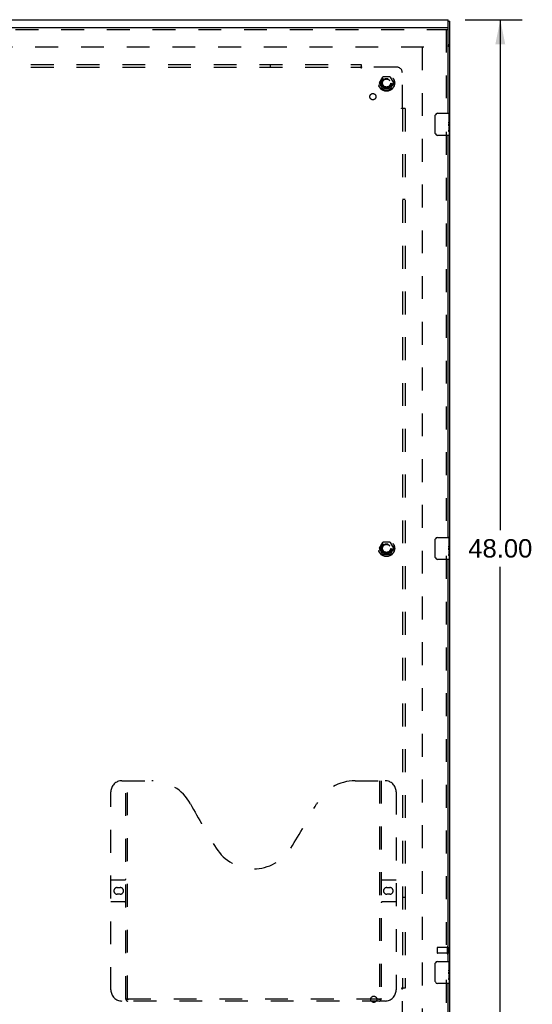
# Model space of a CAD drawing. Header units: inches. Extents: x 0 to 189, y 0 to 122.
# Tile 13 of 18: x 66 to 89, y 42 to 86. Entities that reach past the tile are written whole.
import ezdxf

# ---------------------------------------------------------------- set-up
doc = ezdxf.new("R2010")
doc.units = ezdxf.units.IN
doc.header["$LTSCALE"] = 10.388889
doc.header["$MEASUREMENT"] = 0
doc.linetypes.add('HIDDEN', pattern=[0.2, 0.1, -0.1])
doc.layers.get('0').update_dxf_attribs({"linetype": 'CONTINUOUS'})
for name, color, linetype in [('DEFAULT_2', 8, 'HIDDEN'), ('DIMENSIONS', 7, 'CONTINUOUS'), ('MASTER_DOOR_ASSEMBLY', 7, 'CONTINUOUS'), ('SUBPANEL', 7, 'CONTINUOUS')]:
    doc.layers.add(name, color=color, linetype=linetype)
doc.styles.get("Standard").update_dxf_attribs({"font": 'arial.ttf'})
doc.dimstyles.new('DIMSTYLE_1', dxfattribs={"dimtxt": 0.833333, "dimasz": 1.111111, "dimexe": 0.09, "dimexo": 0.07, "dimgap": 0.0375, "dimtad": 0, "dimtih": 1, "dimtoh": 1, "dimzin": 4, "dimdsep": 46, "dimtxsty": 'Standard', "dimblk": '_FILLED', "dimblk1": '_FILLED', "dimblk2": '_FILLED', "dimcen": 0.09, "dimadec": 3, "dimazin": 1, "dimtfac": 1, "dimtdec": 3, "dimtofl": 0, "dimtmove": 0, "dimatfit": 3, "dimldrblk": '_FILLED', "dimfxl": 0, "dimtolj": 1, "dimtzin": 4, "dimarcsym": 0})

# ---------------------------------------------------------------- blocks, each defined once
blk = doc.blocks.new('_FILLED')
at = {"color": 0, "linetype": 'ByBlock'}
blk.add_solid([(0, 0), (-1, 0.2), (-1, -0.2)], dxfattribs=at)
blk = doc.blocks.new('*D10')
at = {"layer": 'DIMENSIONS', "color": 2, "linetype": 'Continuous'}
for p, q in [((86.132, 86.307), (88.725, 86.307)), ((87.725, 86.307), (87.725, 63.14)), ((87.725, 38.307), (87.725, 61.474)), ((86.132, 38.307), (88.725, 38.307))]:
    blk.add_line(p, q, dxfattribs=at)
at = {"layer": 'DIMENSIONS', "color": 2, "linetype": 'Continuous', "xscale": 1.1111111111, "yscale": 1.1111111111, "zscale": 1.1111111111}
for p, rotation in [((87.725, 86.307), 90), ((87.725, 38.307), 270)]:
    blk.add_blockref('_FILLED', p, dxfattribs=dict(at, rotation=rotation))
at = {"layer": 'DIMENSIONS', "color": 2, "linetype": 'Continuous', "insert": (87.725, 62.724), "char_height": 0.8333, "width": 2.91202, "attachment_point": 2, "line_spacing_factor": 0.9}
blk.add_mtext('48.00', dxfattribs=at)

msp = doc.modelspace()

# ---------------------------------------------------------------- linework, layer by layer
at = {"color": 3, "linetype": 'Continuous'}
for p, q in [((37.504, 86.307), (85.354, 86.307)), ((85.354, 85.192), (85.354, 86.307)), ((85.429, 38.37), (85.429, 86.244)), ((85.334, 85.105), (85.398, 85.105))]:
    msp.add_line(p, q, dxfattribs=at)
at = {"color": 7, "linetype": 'Continuous'}
for p, q in [((85.354, 86.244), (85.429, 86.244)), ((85.354, 85.192), (85.354, 85.13)), ((85.354, 85.13), (85.429, 85.13))]:
    msp.add_line(p, q, dxfattribs=at)
for points in [[(85.343, 85.105), (85.343, 85.106), (85.342, 85.107), (85.342, 85.108), (85.342, 85.11), (85.343, 85.111), (85.343, 85.113), (85.344, 85.114), (85.345, 85.115), (85.345, 85.117), (85.346, 85.118), (85.347, 85.119), (85.35, 85.121)], [(85.35, 85.121), (85.351, 85.123), (85.352, 85.124), (85.352, 85.125), (85.353, 85.126), (85.354, 85.128), (85.354, 85.129), (85.354, 85.13)]]:
    msp.add_lwpolyline(points, dxfattribs=at)
at = {"color": 3, "linetype": 'Continuous'}
for points in [[(85.398, 85.105), (85.4, 85.107), (85.402, 85.108), (85.404, 85.109), (85.407, 85.111), (85.409, 85.112), (85.414, 85.115)], [(85.414, 85.115), (85.417, 85.116), (85.419, 85.118), (85.421, 85.119), (85.423, 85.121), (85.425, 85.122), (85.426, 85.124), (85.427, 85.125), (85.428, 85.127), (85.429, 85.128), (85.429, 85.129), (85.429, 85.13)]]:
    msp.add_lwpolyline(points, dxfattribs=at)
msp.add_arc((85.294, 85.192), 0.06, 312.5161, 360, dxfattribs=at)
at = {"layer": 'DEFAULT_2', "color": 8, "linetype": 'HIDDEN'}
for p, q in [((84.254, 85.057), (38.604, 85.057)), ((84.179, 85.055), (84.179, 39.559)), ((82.236, 83.437), (82.391, 83.705)), ((82.708, 83.71), (82.399, 83.71)), ((82.717, 83.705), (82.871, 83.437)), ((82.391, 83.16), (82.236, 83.427)), ((82.708, 83.155), (82.399, 83.155)), ((82.871, 83.427), (82.717, 83.16)), ((82.236, 62.312), (82.391, 62.58)), ((82.708, 62.585), (82.399, 62.585)), ((82.717, 62.58), (82.871, 62.312)), ((82.391, 62.035), (82.236, 62.302)), ((82.871, 62.302), (82.717, 62.035)), ((82.708, 62.03), (82.399, 62.03)), ((84.854, 44.171), (84.854, 43.943)), ((85.311, 44.181), (84.864, 44.181)), ((85.311, 43.933), (84.864, 43.933)), ((85.311, 44.199), (85.311, 43.915)), ((85.354, 44.199), (85.354, 43.915))]:
    msp.add_line(p, q, dxfattribs=at)
for centre, radius in [((82.554, 83.432), 0.372), ((82.554, 83.432), 0.356), ((82.554, 83.432), 0.204), ((82.554, 83.432), 0.183), ((82.554, 62.307), 0.372), ((82.554, 62.307), 0.356), ((82.554, 62.307), 0.204), ((82.554, 62.307), 0.183)]:
    msp.add_circle(centre, radius, dxfattribs=at)
for centre, radius, start, end in [((82.399, 83.7), 0.01, 90.0113, 149.988), ((82.708, 83.7), 0.01, 30.0108, 89.9876), ((82.245, 83.432), 0.01, 150.0117, 209.9873), ((82.399, 83.165), 0.01, 210.0108, 269.9876), ((82.708, 83.165), 0.01, 270.0113, 329.988), ((82.863, 83.432), 0.01, 330.0117, 29.9873), ((82.399, 62.575), 0.01, 90.0113, 149.988), ((82.708, 62.575), 0.01, 30.0108, 89.9876), ((82.245, 62.307), 0.01, 150.0117, 209.9873), ((82.863, 62.307), 0.01, 330.0117, 29.9873), ((82.399, 62.04), 0.01, 210.0108, 269.9876), ((82.708, 62.04), 0.01, 270.0113, 329.988), ((84.864, 44.171), 0.01, 90, 180), ((84.864, 43.943), 0.01, 180, 270), ((85.332, 44.199), 0.0215, 0, 180), ((85.332, 43.915), 0.0215, 180, 360)]:
    msp.add_arc(centre, radius, start, end, dxfattribs=at)
at = {"layer": 'MASTER_DOOR_ASSEMBLY', "color": 3, "linetype": 'Continuous'}
for p, q in [((85.334, 85.932), (61.537, 85.932)), ((85.334, 85.857), (85.334, 82.057)), ((85.334, 81.057), (85.334, 62.807)), ((85.334, 61.807), (85.334, 43.557)), ((85.334, 42.557), (85.334, 38.757))]:
    msp.add_line(p, q, dxfattribs=at)
at = {"layer": 'MASTER_DOOR_ASSEMBLY', "color": 8, "linetype": 'HIDDEN'}
for p, q in [((61.537, 85.857), (85.334, 85.857)), ((85.259, 85.857), (85.259, 81.902)), ((85.259, 81.212), (85.259, 62.652)), ((85.259, 61.962), (85.259, 43.402)), ((70.529, 51.757), (71.884, 51.757)), ((70.704, 41.847), (70.704, 51.757)), ((70.784, 41.877), (70.784, 51.757)), ((81.134, 51.757), (82.489, 51.757)), ((82.234, 51.757), (82.234, 41.877)), ((82.314, 51.757), (82.314, 41.847)), ((70.029, 42.257), (70.029, 51.257)), ((82.989, 51.257), (82.989, 42.257)), ((70.029, 47.257), (70.664, 47.257)), ((82.354, 47.257), (82.989, 47.257)), ((70.316, 46.907), (70.453, 46.907)), ((70.453, 46.607), (70.316, 46.607)), ((82.566, 46.907), (82.703, 46.907)), ((82.703, 46.607), (82.566, 46.607)), ((70.664, 46.257), (70.029, 46.257)), ((82.989, 46.257), (82.354, 46.257)), ((85.259, 42.712), (85.259, 38.757)), ((82.489, 41.757), (70.529, 41.757)), ((82.231, 41.837), (70.788, 41.837))]:
    msp.add_line(p, q, dxfattribs=at)
at = {"layer": 'MASTER_DOOR_ASSEMBLY', "color": 7, "linetype": 'Continuous'}
for p, q in [((85.334, 85.932), (85.334, 85.857)), ((84.77, 81.157), (84.77, 81.957)), ((84.869, 82.057), (85.379, 82.057)), ((85.394, 81.903), (85.384, 81.903)), ((85.384, 81.903), (85.384, 81.672)), ((85.394, 81.474), (85.394, 82.042)), ((85.394, 81.735), (85.384, 81.735)), ((85.394, 81.672), (85.384, 81.672)), ((85.384, 81.626), (85.384, 81.573)), ((85.394, 81.442), (85.384, 81.442)), ((85.384, 81.442), (85.384, 81.285)), ((85.394, 81.636), (85.385, 81.636)), ((85.392, 81.505), (85.394, 81.505)), ((85.394, 81.472), (85.394, 81.219)), ((85.379, 81.057), (84.869, 81.057)), ((85.385, 81.274), (85.394, 81.274)), ((85.394, 81.216), (85.394, 81.072)), ((84.77, 61.907), (84.77, 62.707)), ((84.869, 62.807), (85.379, 62.807)), ((85.394, 62.653), (85.384, 62.653)), ((85.384, 62.653), (85.384, 62.422)), ((85.394, 62.224), (85.394, 62.792)), ((85.394, 62.485), (85.384, 62.485)), ((85.394, 62.422), (85.384, 62.422)), ((85.384, 62.376), (85.384, 62.323)), ((85.394, 62.192), (85.384, 62.192)), ((85.384, 62.192), (85.384, 62.035)), ((85.394, 62.386), (85.385, 62.386)), ((85.392, 62.255), (85.394, 62.255)), ((85.394, 62.222), (85.394, 61.969)), ((85.379, 61.807), (84.869, 61.807)), ((85.385, 62.024), (85.394, 62.024)), ((85.394, 61.966), (85.394, 61.822)), ((84.77, 42.657), (84.77, 43.457)), ((84.869, 43.557), (85.379, 43.557)), ((85.394, 43.403), (85.384, 43.403)), ((85.384, 43.403), (85.384, 43.172)), ((85.394, 42.974), (85.394, 43.542)), ((85.394, 43.235), (85.384, 43.235)), ((85.394, 43.172), (85.384, 43.172)), ((85.384, 43.126), (85.384, 43.073)), ((85.394, 42.942), (85.384, 42.942)), ((85.384, 42.942), (85.384, 42.785)), ((85.394, 43.136), (85.385, 43.136)), ((85.392, 43.005), (85.394, 43.005)), ((85.394, 42.972), (85.394, 42.719)), ((85.379, 42.557), (84.869, 42.557)), ((85.385, 42.774), (85.394, 42.774)), ((85.394, 42.716), (85.394, 42.572))]:
    msp.add_line(p, q, dxfattribs=at)
for points in [[(84.77, 81.957), (84.77, 81.963), (84.77, 81.97), (84.771, 81.976), (84.773, 81.982), (84.774, 81.988), (84.776, 81.993)], [(85.384, 81.626), (85.385, 81.632), (85.385, 81.638), (85.386, 81.644), (85.386, 81.65), (85.387, 81.656), (85.388, 81.661)], [(85.392, 81.504), (85.388, 81.531), (85.387, 81.54), (85.386, 81.548), (85.386, 81.557), (85.385, 81.565), (85.384, 81.573)], [(85.394, 81.472), (85.394, 81.479), (85.394, 81.487), (85.393, 81.495), (85.392, 81.504)], [(84.776, 81.121), (84.774, 81.127), (84.773, 81.132), (84.771, 81.138), (84.77, 81.144), (84.77, 81.151), (84.77, 81.157)], [(85.386, 81.267), (85.385, 81.276), (85.384, 81.285)], [(85.394, 81.216), (85.394, 81.219), (85.394, 81.224), (85.393, 81.229), (85.392, 81.235), (85.39, 81.242), (85.389, 81.25), (85.388, 81.258), (85.386, 81.267)], [(84.77, 62.707), (84.77, 62.713), (84.77, 62.72), (84.771, 62.726), (84.773, 62.732), (84.774, 62.738), (84.776, 62.743)], [(85.384, 62.376), (85.385, 62.382), (85.385, 62.388), (85.386, 62.394), (85.386, 62.4), (85.387, 62.406), (85.388, 62.411)], [(85.392, 62.254), (85.388, 62.281), (85.387, 62.29), (85.386, 62.298), (85.386, 62.307), (85.385, 62.315), (85.384, 62.323)], [(85.394, 62.222), (85.394, 62.229), (85.394, 62.237), (85.393, 62.245), (85.392, 62.254)], [(84.776, 61.871), (84.774, 61.877), (84.773, 61.882), (84.771, 61.888), (84.77, 61.894), (84.77, 61.901), (84.77, 61.907)], [(85.386, 62.017), (85.385, 62.026), (85.384, 62.035)], [(85.394, 61.966), (85.394, 61.969), (85.394, 61.974), (85.393, 61.979), (85.392, 61.985), (85.39, 61.992), (85.389, 62), (85.388, 62.008), (85.386, 62.017)], [(84.77, 43.457), (84.77, 43.463), (84.77, 43.47), (84.771, 43.476), (84.773, 43.482), (84.774, 43.488), (84.776, 43.493)], [(85.384, 43.126), (85.385, 43.132), (85.385, 43.138), (85.386, 43.144), (85.386, 43.15), (85.387, 43.156), (85.388, 43.161)], [(85.392, 43.004), (85.388, 43.031), (85.387, 43.04), (85.386, 43.048), (85.386, 43.057), (85.385, 43.065), (85.384, 43.073)], [(85.394, 42.972), (85.394, 42.979), (85.394, 42.987), (85.393, 42.995), (85.392, 43.004)], [(84.776, 42.621), (84.774, 42.627), (84.773, 42.632), (84.771, 42.638), (84.77, 42.644), (84.77, 42.651), (84.77, 42.657)], [(85.386, 42.767), (85.385, 42.776), (85.384, 42.785)], [(85.394, 42.716), (85.394, 42.719), (85.394, 42.724), (85.393, 42.729), (85.392, 42.735), (85.39, 42.742), (85.389, 42.75), (85.388, 42.758), (85.386, 42.767)]]:
    msp.add_lwpolyline(points, dxfattribs=at)
at = {"layer": 'MASTER_DOOR_ASSEMBLY', "color": 8, "linetype": 'HIDDEN'}
for points in [[(70.694, 41.877), (70.711, 41.866), (70.726, 41.857), (70.742, 41.849), (70.758, 41.842), (70.773, 41.839), (70.788, 41.837)], [(82.231, 41.837), (82.246, 41.839), (82.261, 41.842), (82.277, 41.849), (82.292, 41.857), (82.308, 41.866), (82.324, 41.877)]]:
    msp.add_lwpolyline(points, dxfattribs=at)
at = {"layer": 'MASTER_DOOR_ASSEMBLY', "color": 7, "linetype": 'Continuous'}
for centre, radius, start, end in [((84.869, 81.957), 0.1, 90, 158.7946), ((85.379, 82.042), 0.015, 0, 90), ((84.869, 81.157), 0.1, 201.1999, 270), ((85.379, 81.072), 0.015, 270, 360), ((84.869, 62.707), 0.1, 90, 158.7946), ((85.379, 62.792), 0.015, 0, 90), ((84.869, 61.907), 0.1, 201.1999, 270), ((85.379, 61.822), 0.015, 270, 360), ((84.869, 43.457), 0.1, 90, 158.7946), ((85.379, 43.542), 0.015, 0, 90), ((84.869, 42.657), 0.1, 201.1999, 270), ((85.379, 42.572), 0.015, 270, 360)]:
    msp.add_arc(centre, radius, start, end, dxfattribs=at)
at = {"layer": 'MASTER_DOOR_ASSEMBLY', "color": 8, "linetype": 'HIDDEN'}
for centre, radius, start, end in [((70.529, 51.257), 0.5, 90, 180), ((71.884, 49.757), 2, 28.4813, 90), ((81.134, 49.757), 2, 90, 151.5187), ((82.489, 51.257), 0.5, 0, 90), ((108.192, 69.455), 39.307, 208.4813, 211.8705), ((44.826, 69.455), 39.307, 328.1295, 331.5187), ((76.509, 49.757), 2, 211.8705, 328.1295), ((70.664, 47.297), 0.04, 270, 360), ((82.354, 47.297), 0.04, 180, 270), ((70.316, 46.757), 0.15, 90, 270), ((70.453, 46.757), 0.15, 270, 90), ((82.566, 46.757), 0.15, 90, 270), ((82.703, 46.757), 0.15, 270, 90), ((70.664, 46.217), 0.04, 0, 90), ((82.354, 46.217), 0.04, 90, 180), ((70.529, 42.257), 0.5, 180, 270), ((82.489, 42.257), 0.5, 270, 360), ((70.794, 41.847), 0.09, 180, 270), ((70.824, 41.877), 0.04, 180, 270), ((82.194, 41.877), 0.04, 270, 360), ((82.224, 41.847), 0.09, 270, 360)]:
    msp.add_arc(centre, radius, start, end, dxfattribs=at)
at = {"layer": 'MASTER_DOOR_ASSEMBLY', "color": 7, "linetype": 'Continuous'}
for centre in [(85.194, 81.639), (85.194, 62.389), (85.194, 43.139)]:
    msp.add_ellipse(centre, major_axis=(0.2, 0), ratio=0.432808, start_param=0, end_param=0.261817, dxfattribs=at)
at = {"layer": 'SUBPANEL', "color": 8, "linetype": 'HIDDEN'}
for p, q in [((41.46, 84.276), (81.398, 84.276)), ((41.46, 84.151), (81.398, 84.151)), ((77.273, 84.276), (77.273, 84.151)), ((81.398, 84.276), (81.398, 84.189)), ((81.398, 84.11), (81.398, 84.189)), ((83.023, 84.151), (81.433, 84.151)), ((83.273, 82.311), (83.273, 83.901)), ((83.311, 82.276), (83.232, 82.276)), ((83.253, 82.298), (83.259, 82.302)), ((83.273, 82.276), (83.273, 42.338)), ((83.291, 82.293), (83.285, 82.299)), ((83.398, 82.276), (83.311, 82.276)), ((83.398, 82.276), (83.398, 42.338)), ((83.398, 78.151), (83.273, 78.151)), ((83.398, 46.463), (83.273, 46.463)), ((83.311, 42.338), (83.232, 42.338)), ((83.273, 40.713), (83.273, 42.303)), ((83.398, 42.338), (83.311, 42.338))]:
    msp.add_line(p, q, dxfattribs=at)
for points in [[(81.398, 84.189), (81.399, 84.187), (81.401, 84.185), (81.402, 84.183), (81.404, 84.181), (81.406, 84.179), (81.407, 84.177), (81.409, 84.176), (81.41, 84.174), (81.412, 84.173), (81.413, 84.171), (81.415, 84.169)], [(81.398, 84.11), (81.399, 84.111), (81.401, 84.111), (81.402, 84.112), (81.404, 84.113), (81.405, 84.114), (81.407, 84.115), (81.408, 84.116), (81.41, 84.117), (81.411, 84.119), (81.412, 84.12), (81.414, 84.122), (81.415, 84.123), (81.416, 84.125), (81.417, 84.127), (81.419, 84.129), (81.42, 84.131), (81.424, 84.137)], [(81.415, 84.169), (81.421, 84.163), (81.423, 84.161), (81.425, 84.159), (81.427, 84.157), (81.429, 84.156), (81.43, 84.154), (81.432, 84.152), (81.433, 84.151)], [(81.424, 84.137), (81.425, 84.14), (81.426, 84.142), (81.428, 84.144), (81.429, 84.146), (81.43, 84.148), (81.432, 84.149), (81.433, 84.151)], [(83.232, 82.276), (83.232, 82.277), (83.233, 82.279), (83.234, 82.281), (83.235, 82.282), (83.236, 82.283), (83.237, 82.285), (83.238, 82.286), (83.239, 82.288), (83.241, 82.289), (83.242, 82.29), (83.244, 82.292), (83.245, 82.293), (83.247, 82.294), (83.249, 82.295), (83.251, 82.297), (83.253, 82.298)], [(83.259, 82.302), (83.261, 82.303), (83.264, 82.304), (83.266, 82.306), (83.268, 82.307), (83.269, 82.309), (83.271, 82.31), (83.273, 82.311)], [(83.285, 82.299), (83.283, 82.301), (83.281, 82.303), (83.279, 82.305), (83.277, 82.307), (83.276, 82.308), (83.274, 82.31), (83.273, 82.311)], [(83.311, 82.276), (83.309, 82.277), (83.307, 82.279), (83.305, 82.28), (83.303, 82.282), (83.301, 82.284), (83.299, 82.285), (83.298, 82.287), (83.296, 82.288), (83.294, 82.29), (83.293, 82.291), (83.291, 82.293)], [(83.232, 42.338), (83.232, 42.337), (83.233, 42.335), (83.234, 42.334), (83.235, 42.332), (83.236, 42.331), (83.237, 42.329), (83.238, 42.328), (83.239, 42.326), (83.241, 42.325), (83.242, 42.324), (83.244, 42.322), (83.245, 42.321), (83.247, 42.32), (83.249, 42.319), (83.251, 42.317), (83.253, 42.316), (83.259, 42.312)], [(83.259, 42.312), (83.261, 42.311), (83.264, 42.31), (83.266, 42.308), (83.268, 42.307), (83.269, 42.306), (83.271, 42.304), (83.273, 42.303)], [(83.291, 42.321), (83.285, 42.315), (83.283, 42.313), (83.281, 42.311), (83.279, 42.309), (83.277, 42.307), (83.276, 42.306), (83.274, 42.304), (83.273, 42.303)], [(83.311, 42.338), (83.309, 42.337), (83.307, 42.335), (83.305, 42.334), (83.303, 42.332), (83.301, 42.33), (83.299, 42.329), (83.298, 42.327), (83.296, 42.326), (83.294, 42.324), (83.293, 42.323), (83.291, 42.321)]]:
    msp.add_lwpolyline(points, dxfattribs=at)
for centre, radius in [((82.554, 83.432), 0.25), ((81.935, 82.813), 0.141), ((82.554, 62.307), 0.25), ((81.974, 41.837), 0.141)]:
    msp.add_circle(centre, radius, dxfattribs=at)
msp.add_arc((83.023, 83.901), 0.25, 0, 90, dxfattribs=at)

# ---------------------------------------------------------------- dimensions: what is measured, and where the dimension line sits
at = {"layer": 'DIMENSIONS', "color": 2, "linetype": 'Continuous'}
dim = msp.add_linear_dim(base=(87.725, 38.307), p1=(86.062, 86.307), p2=(86.062, 38.307), angle=270, dimstyle='DIMSTYLE_1', dxfattribs=at)
dim.commit()
dim.dimension.update_dxf_attribs({"geometry": '*D10', "text_midpoint": (87.703, 62.302), "dimtype": 160})

doc.saveas('drawing.dxf')
